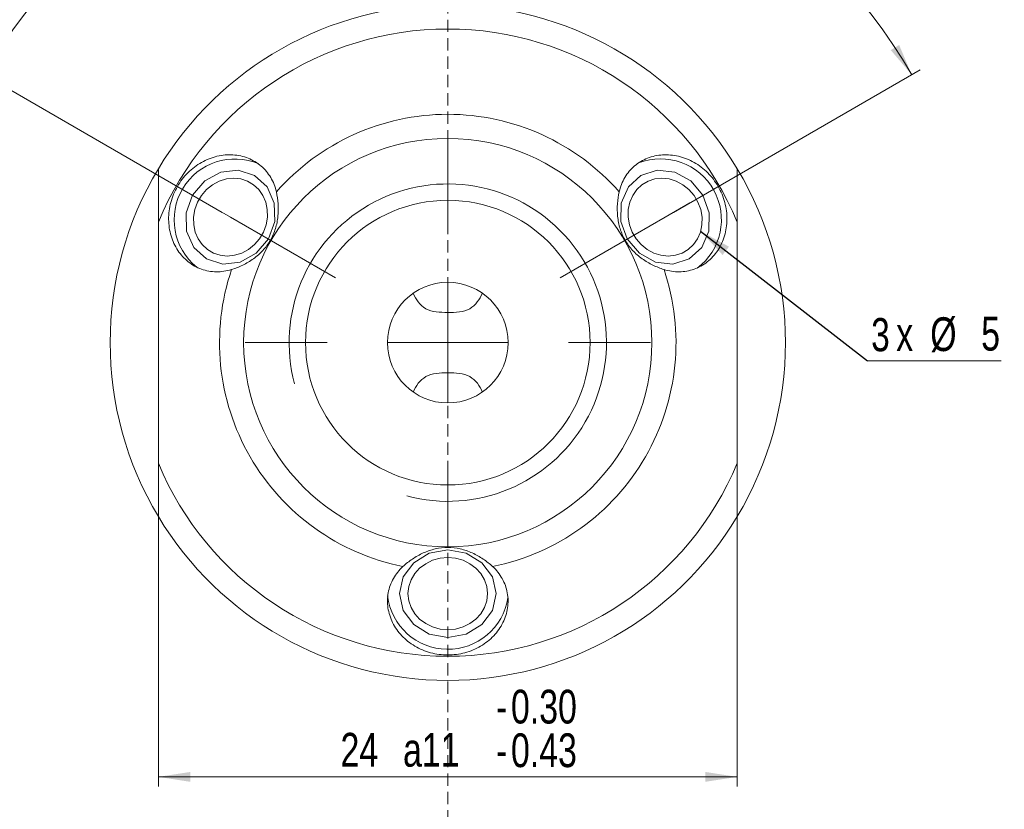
# Model space of a CAD drawing. Header units: millimetres. Extents: x 15 to 589, y 5 to 415.
# Tile 11 of 16: x 239 to 341, y 291 to 373. Entities that reach past the tile are written whole.
import ezdxf

# ---------------------------------------------------------------- set-up
doc = ezdxf.new("R2010")
doc.units = ezdxf.units.MM
doc.linetypes.add('CENTERX2', pattern=[20.32, 12.7, -2.54, 2.54, -2.54])
doc.linetypes.add('HIDDEN', pattern=[1.905, 1.27, -0.635])
doc.styles.add('SLDTEXTSTYLE0', font='TXT', dxfattribs={"width": 0.75})
doc.dimstyles.new('SLDDIMSTYLE0', dxfattribs={"dimtxt": 3.5, "dimasz": 3.302, "dimexe": 0, "dimexo": 0.0625, "dimgap": 0.875, "dimtad": 1, "dimlfac": 0.4, "dimrnd": 1e-09, "dimzin": 12, "dimdsep": 46, "dimtxsty": 'SLDTEXTSTYLE0', "dimsah": 1, "dimcen": 0.09, "dimadec": 0, "dimazin": 3, "dimtol": 1, "dimtp": -0.3, "dimtm": 0.43, "dimtfac": 1, "dimtofl": 0, "dimtmove": 0, "dimatfit": 3, "dimfxl": 0, "dimfrac": 2, "dimtolj": 1, "dimtzin": 0, "dimarcsym": 0})
doc.dimstyles.new('SLDDIMSTYLE1', dxfattribs={"dimtxt": 3.5, "dimasz": 3.302, "dimexe": 0, "dimexo": 0.0625, "dimgap": 0.875, "dimtad": 1, "dimdec": 4, "dimlfac": 0.4, "dimzin": 12, "dimdsep": 46, "dimtxsty": 'SLDTEXTSTYLE0', "dimsah": 1, "dimcen": 0.09, "dimazin": 3, "dimtfac": 1, "dimtofl": 0, "dimtmove": 0, "dimatfit": 3, "dimfxl": 0, "dimfrac": 2, "dimtolj": 1, "dimtzin": 12, "dimarcsym": 0})
doc.dimstyles.new('SLDDIMSTYLE2', dxfattribs={"dimtxt": 0.18, "dimasz": 3.302, "dimexe": 0, "dimexo": 0.0625, "dimgap": 0, "dimtad": 0, "dimtih": 1, "dimtoh": 1, "dimdec": 0, "dimrnd": 1e-09, "dimzin": 0, "dimdsep": 46, "dimtxsty": 'Standard', "dimsah": 1, "dimcen": 0.09, "dimadec": 0, "dimazin": 0, "dimtfac": 3.302, "dimtdec": 0, "dimtofl": 0, "dimtmove": 0, "dimatfit": 3, "dimfxl": 0, "dimfrac": 2, "dimtolj": 1, "dimtzin": 0, "dimarcsym": 0})

# ---------------------------------------------------------------- blocks, each defined once
blk = doc.blocks.new('_D')
at = {"color": 7, "linetype": 'Continuous', "lineweight": 0}
for p, q in [((253.06, 340.45), (253.06, 293.18)), ((313.06, 338.21), (313.06, 293.18)), ((313.06, 294.18), (253.06, 294.18))]:
    blk.add_line(p, q, dxfattribs=at)
for points in [[(253.06, 294.18), (256.36, 293.67), (256.36, 294.69)], [(313.06, 294.18), (309.76, 294.69), (309.76, 293.67)]]:
    blk.add_solid(points, dxfattribs=at)
at = {"color": 7, "linetype": 'Continuous', "lineweight": 0, "char_height": 3.5, "attachment_point": 1, "style": 'SLDTEXTSTYLE0'}
for s, insert in [('0.30', (289.61, 303.21)), ('-', (288.06, 303.21)), ('24', (271.94, 298.74)), ('a11', (278.42, 298.74)), ('0.43', (289.61, 298.69)), ('-', (288.06, 298.69))]:
    blk.add_mtext(s, dxfattribs=dict(at, insert=insert))
blk = doc.blocks.new('_D_1')
at = {"color": 7, "linetype": 'Continuous', "lineweight": 0}
for p, q in [((259.67, 352.68), (234.1, 367.44)), ((306.45, 352.68), (332.02, 367.44))]:
    blk.add_line(p, q, dxfattribs=at)
blk.add_arc((283.06, 339.18), 55.53, 30, 150, dxfattribs=at)
for points in [[(234.97, 366.94), (237.14, 369.49), (236.27, 370.02)], [(331.15, 366.94), (329.85, 370.02), (328.98, 369.49)]]:
    blk.add_solid(points, dxfattribs=at)
at = {"color": 7, "linetype": 'Continuous', "lineweight": 0, "insert": (266.06, 396.96), "char_height": 3.5, "attachment_point": 1, "rotation": 11.8156, "style": 'SLDTEXTSTYLE0'}
blk.add_mtext('120°', dxfattribs=at)
blk = doc.blocks.new('SW_NOTE_3')
at = {"color": 0, "linetype": 'Continuous', "lineweight": 0}
blk.add_line((13.87, 0), (0, 0), dxfattribs=at)
at = {"color": 0, "linetype": 'Continuous', "lineweight": 0, "attachment_point": 1, "style": 'SLDTEXTSTYLE0'}
for s, insert, char_height in [('3', (0.4, 4.45), 3.44), ('%%c', (6.52, 4.53), 3.5), ('5', (11.8, 4.58), 3.5), ('x', (2.99, 4.53), 3.5)]:
    blk.add_mtext(s, dxfattribs=dict(at, insert=insert, char_height=char_height))
blk = doc.blocks.new('SW_CENTERMARKSYMBOL_0')
at = {"color": 0, "linetype": 'Continuous', "lineweight": 0}
for p, q in [((0, 12.5), (0, 21)), ((0, 0), (0, 6.25)), ((0, 0), (-6.25, 0)), ((0, 0), (0, -6.25)), ((0, 0), (6.25, 0)), ((12.5, 0), (21, 0)), ((-12.5, 0), (-21, 0)), ((0, -12.5), (0, -21))]:
    blk.add_line(p, q, dxfattribs=at)

msp = doc.modelspace()

# ---------------------------------------------------------------- linework, layer by layer
at = {"color": 7, "linetype": 'HIDDEN', "lineweight": 0}
for p, q in [((283.0603927, 401.2170357), (283.0603927, 276.8089039)), ((253.0603924, 321.1497825), (253.0603924, 357.2052957)), ((313.0603929, 357.2052957), (313.0603929, 321.1497825)), ((253.0603924, 349.3301834), (253.0603924, 346.2529178)), ((253.0603924, 348.7916886), (253.0603924, 349.3301834)), ((253.0603924, 347.76664), (253.0603924, 348.7916886)), ((253.0603924, 345.4377556), (253.0603924, 347.76664)), ((253.0603924, 346.2942592), (253.0603924, 347.4910326)), ((253.0603924, 347.4910326), (253.0603924, 345.5988802)), ((253.0603924, 345.5988802), (253.0603924, 346.2942592)), ((253.0603924, 346.2529178), (253.0603924, 346.1310146)), ((253.0603924, 346.1310146), (253.0603924, 344.3438049)), ((313.0603929, 346.2058511), (313.0603929, 345.8878422)), ((253.0603924, 344.8409588), (253.0603924, 345.4377556)), ((313.0603929, 345.3694879), (313.0603929, 345.6631158)), ((253.0603924, 344.3438049), (253.0603924, 344.8409588)), ((313.0603929, 340.2357656), (313.0603929, 339.9177568)), ((253.0603924, 338.9556758), (253.0603924, 338.6620477)), ((313.0603929, 339.3994024), (313.0603929, 339.6930306)), ((253.0603924, 338.1193126), (253.0603924, 338.4373215)), ((313.0603929, 332.2240636), (313.0603929, 334.0112733)), ((313.0603929, 334.0112733), (313.0603929, 333.5141194)), ((253.0603924, 332.9855903), (253.0603924, 332.6919624)), ((313.0603929, 333.5141194), (313.0603929, 332.9173226)), ((313.0603929, 332.9173226), (313.0603929, 330.5884382)), ((313.0603929, 332.756198), (313.0603929, 332.060819)), ((313.0603929, 330.8640457), (313.0603929, 332.756198)), ((253.0603924, 332.1492272), (253.0603924, 332.467236)), ((313.0603929, 332.1021604), (313.0603929, 332.2240636)), ((313.0603929, 329.0248949), (313.0603929, 332.1021604)), ((313.0603929, 332.060819), (313.0603929, 330.8640457)), ((313.0603929, 330.5884382), (313.0603929, 329.5633896)), ((313.0603929, 329.5633896), (313.0603929, 329.0248949))]:
    msp.add_line(p, q, dxfattribs=at)
at = {"color": 7, "linetype": 'CENTERX2', "lineweight": 0}
for p, q in [((260.5334189, 352.1834935), (257.9554189, 353.6719025)), ((305.5873664, 352.1834935), (308.1653665, 353.6719025)), ((271.4154235, 345.9007652), (260.5334189, 352.1834935)), ((294.7053618, 345.9007652), (305.5873664, 352.1834935))]:
    msp.add_line(p, q, dxfattribs=at)
at = {"color": 7, "linetype": 'Continuous', "lineweight": 0, "flags": 128}
for points in [[(263.0334189, 356.5136205), (264.3449313, 355.3169367), (265.0761754, 353.6432147), (265.1158261, 351.7472633), (264.4578468, 349.917724), (263.2024089, 348.4331275), (261.5406415, 347.5194903), (259.7255336, 347.3159053), (258.0334189, 347.8533664), (256.7219066, 349.0500502), (255.9906625, 350.7237722), (255.9510118, 352.6197236), (256.6089911, 354.4492629), (257.864429, 355.9338594), (259.5261964, 356.8474966), (261.3413043, 357.0510816), (263.0334189, 356.5136205)], [(308.0873664, 347.8533664), (306.3952517, 347.3159053), (304.5801438, 347.5194903), (302.9183764, 348.4331275), (301.6629386, 349.917724), (301.0049593, 351.7472633), (301.0446099, 353.6432147), (301.7758541, 355.3169367), (303.0873664, 356.5136205), (304.7794811, 357.0510816), (306.594589, 356.8474966), (308.2563564, 355.9338594), (309.5117942, 354.4492629), (310.1697735, 352.6197236), (310.1301229, 350.7237722), (309.3988787, 349.0500502), (308.0873664, 347.8533664)], [(278.0603927, 313.1656304), (278.440995, 314.8997753), (279.5248588, 316.3699123), (281.1469755, 317.3522265), (283.0603927, 317.6971694), (284.9738098, 317.3522265), (286.5959266, 316.3699123), (287.6797903, 314.8997753), (288.0603927, 313.1656304), (287.6797903, 311.4314855), (286.5959266, 309.9613485), (284.9738098, 308.9790343), (283.0603927, 308.6340915), (281.1469755, 308.9790343), (279.5248588, 309.9613485), (278.440995, 311.4314855), (278.0603927, 313.1656304)]]:
    msp.add_lwpolyline(points, dxfattribs=at)
at = {"color": 7, "linetype": 'Continuous', "lineweight": 15, "flags": 128}
for points in [[(256.7085296, 352.1834938), (256.7183481, 351.3969174), (256.8747777, 350.6405693), (257.1718067, 349.9435151), (257.5980195, 349.3325419), (258.1370388, 348.8311289), (258.7681495, 348.4585457), (259.4671001, 348.2291098), (260.2070266, 348.1516389), (260.9594956, 348.2291098), (261.695592, 348.4585457), (262.3870269, 348.8311289), (263.0072295, 349.3325419), (263.5323639, 349.9435151), (263.9422494, 350.6405693), (264.2211375, 351.3969174), (264.3583073, 352.1834938), (264.3484888, 352.970069), (264.1920604, 353.7264171), (263.8950314, 354.4234713), (263.4688186, 355.0344456), (262.9297993, 355.5358581), (262.2986886, 355.9084418), (261.599738, 356.1378766), (260.8598115, 356.2153475), (260.1073401, 356.1378766), (259.3712461, 355.9084418), (258.6798112, 355.5358581), (258.0596086, 355.0344456), (257.5344754, 354.4234713), (257.1245887, 353.7264171), (256.8457018, 352.970069), (256.7085296, 352.1834938)], [(301.762478, 352.1834938), (301.8996479, 351.3969174), (302.1785359, 350.6405693), (302.5884215, 349.9435151), (303.1135558, 349.3325419), (303.7337585, 348.8311289), (304.4251933, 348.4585457), (305.1612897, 348.2291098), (305.9137588, 348.1516389), (306.6536852, 348.2291098), (307.3526359, 348.4585457), (307.9837466, 348.8311289), (308.5227658, 349.3325419), (308.9489786, 349.9435151), (309.2460077, 350.6405693), (309.4024373, 351.3969174), (309.4122557, 352.1834938), (309.2750836, 352.970069), (308.9961967, 353.7264171), (308.58631, 354.4234713), (308.0611768, 355.0344456), (307.4409741, 355.5358581), (306.7495393, 355.9084418), (306.0134452, 356.1378766), (305.2609738, 356.2153475), (304.5210474, 356.1378766), (303.8220967, 355.9084418), (303.190986, 355.5358581), (302.6519668, 355.0344456), (302.225754, 354.4234713), (301.9287249, 353.7264171), (301.7722965, 352.970069), (301.762478, 352.1834938)], [(283.0603927, 316.9041495), (282.2556451, 316.8323166), (281.4818235, 316.6195722), (280.7686655, 316.2740958), (280.1435771, 315.8091633), (279.6305805, 315.2426397), (279.2493896, 314.5962995), (279.0146535, 313.8949787), (278.9353927, 313.1656297), (279.0146535, 312.4362808), (279.2493896, 311.7349599), (279.6305805, 311.0886198), (280.1435771, 310.5220986), (280.7686655, 310.057166), (281.4818235, 309.7116896), (282.2556451, 309.4989453), (283.0603927, 309.42711), (283.8651402, 309.4989453), (284.6389619, 309.7116896), (285.3521198, 310.057166), (285.9772082, 310.5220986), (286.4902049, 311.0886198), (286.8713958, 311.7349599), (287.1061319, 312.4362808), (287.1853927, 313.1656297), (287.1061319, 313.8949787), (286.8713958, 314.5962995), (286.4902049, 315.2426397), (285.9772082, 315.8091633), (285.3521198, 316.2740958), (284.6389619, 316.6195722), (283.8651402, 316.8323166), (283.0603927, 316.9041495)]]:
    msp.add_lwpolyline(points, dxfattribs=at)
at = {"color": 7, "linetype": 'Continuous', "lineweight": 15}
for radius in [21.160254, 14.75, 6.25]:
    msp.add_circle((283.0603927, 339.1775391), radius, dxfattribs=at)
for centre, radius, start, end in [((283.0603927, 339.1775391), 35, 31.002719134, 148.997280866), ((283.0603927, 339.1775391), 32.5, 22.619864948, 157.380135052), ((283.0603927, 339.1775391), 23.660254, 41.323905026, 138.676094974), ((260.989257, 351.9117069), 6.2978624, 66.872374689, 231.271428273), ((305.1240734, 351.9246195), 6.2978623, 306.872373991, 111.271433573), ((283.0603927, 339.1775391), 35, 148.997280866, 211.002719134), ((283.0603927, 339.1775391), 35, 328.997280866, 31.002719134), ((283.0603927, 339.1775391), 23.660254, 161.323905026, 258.676094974), ((283.0603927, 339.1775391), 23.660254, 281.323905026, 18.676094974), ((283.0603927, 339.1775391), 32.5, 202.619864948, 337.380135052), ((283.0603927, 339.1775391), 35, 211.002719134, 328.997280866), ((283.0678483, 313.6962916), 6.2978623, 186.872371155, 351.271424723)]:
    msp.add_arc(centre, radius, start, end, dxfattribs=at)
at = {"color": 7, "linetype": 'Continuous', "lineweight": 0}
msp.add_arc((283.0603927, 339.1775391), 16.44625, 255, 195, dxfattribs=at)
at = {"color": 7, "linetype": 'Continuous', "lineweight": 15}
for points, knots in [([(265.2918092, 354.800761), (265.1694401, 355.3364311), (264.9741009, 355.829934), (264.5715148, 356.5099115), (264.4181855, 356.7264199), (264.0835841, 357.1250114), (263.9013165, 357.3090306), (263.3095262, 357.8152383), (262.8520897, 358.0906639), (261.8735014, 358.4797733), (261.3376992, 358.5989853), (260.5228914, 358.6503683), (260.2482609, 358.6470165), (259.693178, 358.5984986), (259.4116635, 358.5527423), (258.5855528, 358.3559454), (258.0453679, 358.1435657), (257.0229119, 357.5660669), (256.5536202, 357.2101962), (255.7012399, 356.362011), (255.3356687, 355.8861899), (254.883749, 355.1050519), (254.7487788, 354.8315315), (254.5195147, 354.2777432), (254.423909, 353.9955456), (254.1936813, 353.133221), (254.1173467, 352.5343637), (254.1270671, 351.3703247), (254.2134136, 350.7878546), (254.454646, 349.9760543), (254.5534211, 349.714296), (254.787889, 349.2088946), (254.9245465, 348.964362), (255.3773037, 348.2817027), (255.7420221, 347.8825963), (256.5753878, 347.2222479), (257.0310705, 346.9691874), (258.019145, 346.6179601), (258.5331049, 346.5272557), (259.5851839, 346.5135896), (260.1208913, 346.5921082), (260.6459939, 346.7539728)], [0, 0, 0, 0, 0.0625, 0.0625, 0.09375, 0.09375, 0.125, 0.125, 0.1875, 0.1875, 0.25, 0.25, 0.28125, 0.28125, 0.3125, 0.3125, 0.375, 0.375, 0.4375, 0.4375, 0.5, 0.5, 0.53125, 0.53125, 0.5625, 0.5625, 0.625, 0.625, 0.6875, 0.6875, 0.71875, 0.71875, 0.75, 0.75, 0.8125, 0.8125, 0.875, 0.875, 0.9375, 0.9375, 1, 1, 1, 1]), ([(305.4747915, 346.7539728), (305.99988, 346.5921125), (306.5249356, 346.5145298), (307.3151064, 346.5231908), (307.5792728, 346.5477237), (308.0917639, 346.6382012), (308.342263, 346.7040401), (309.0765469, 346.9634416), (309.5437907, 347.2218804), (310.3700634, 347.8748081), (310.7412052, 348.2792204), (311.1931081, 348.9591732), (311.3275206, 349.1986861), (311.5630443, 349.7036609), (311.6641754, 349.9703378), (311.9067997, 350.784169), (311.9929659, 351.3581727), (312.0040653, 352.532395), (311.930518, 353.1167489), (311.6221583, 354.2790245), (311.3928708, 354.833529), (310.9423453, 355.6154719), (310.7729547, 355.8691198), (310.407992, 356.3445624), (310.2114045, 356.5684582), (309.5797234, 357.1990035), (309.0992651, 357.5645399), (308.0863175, 358.1381412), (307.5387104, 358.3545981), (306.7150545, 358.5515848), (306.4389776, 358.5969222), (305.8840532, 358.6465678), (305.6039531, 358.6504852), (304.7863742, 358.5997156), (304.2583786, 358.4834134), (303.2698173, 358.0918718), (302.8228191, 357.8237692), (302.0246101, 357.1436852), (301.6890779, 356.7439351), (301.1512031, 355.839641), (300.9513486, 355.3364455), (300.8289761, 354.800761)], [0, 0, 0, 0, 0.0625, 0.0625, 0.09375, 0.09375, 0.125, 0.125, 0.1875, 0.1875, 0.25, 0.25, 0.28125, 0.28125, 0.3125, 0.3125, 0.375, 0.375, 0.4375, 0.4375, 0.5, 0.5, 0.53125, 0.53125, 0.5625, 0.5625, 0.625, 0.625, 0.6875, 0.6875, 0.71875, 0.71875, 0.75, 0.75, 0.8125, 0.8125, 0.875, 0.875, 0.9375, 0.9375, 1, 1, 1, 1]), ([(253.0603927, 351.6775391), (253.0603927, 352.2849528), (253.0603927, 352.8850537), (253.0603927, 354.0622962), (253.0603927, 354.6413048), (253.0603927, 355.4343134), (253.0603927, 355.6874905), (253.0603927, 356.1630698), (253.0603927, 356.3864128), (253.0603927, 356.7659786), (253.0603927, 356.9260427), (253.0603927, 357.1445915), (253.0603927, 357.2052955), (253.0603927, 357.2052955)], [0, 0, 0, 0, 0.25, 0.25, 0.5, 0.5, 0.625, 0.625, 0.75, 0.75, 0.875, 0.875, 1, 1, 1, 1]), ([(313.0603927, 357.2052955), (313.0603927, 357.2052955), (313.0603927, 357.1455305), (313.0603927, 356.9270259), (313.0603927, 356.7675631), (313.0603927, 356.2029229), (313.0603927, 355.7054567), (313.0603927, 354.644186), (313.0603927, 354.0649825), (313.0603927, 352.8886243), (313.0603927, 352.2873188), (313.0603927, 351.6775391)], [0, 0, 0, 0, 0.125, 0.125, 0.25, 0.25, 0.5, 0.5, 0.75, 0.75, 1, 1, 1, 1]), ([(260.6459939, 346.7539728), (261.0290265, 346.8720439), (261.4152764, 347.0227624), (262.1802713, 347.3956877), (262.5604318, 347.6197743), (263.2665798, 348.1289282), (263.6000653, 348.4189347), (264.1961052, 349.0620463), (264.4553591, 349.4107021), (264.8918118, 350.1652935), (265.0686888, 350.5744343), (265.3262338, 351.4076609), (265.4106391, 351.8381084), (265.4994798, 352.7110709), (265.5033068, 353.1426771), (265.4448455, 353.990335), (265.3810575, 354.4100774), (265.2918092, 354.800761)], [0, 0, 0, 0, 0.125, 0.125, 0.25, 0.25, 0.375, 0.375, 0.5, 0.5, 0.625, 0.625, 0.75, 0.75, 0.875, 0.875, 1, 1, 1, 1]), ([(300.8289761, 354.800761), (300.7397124, 354.4100095), (300.6771134, 354.000148), (300.6175788, 353.1511803), (300.6215632, 352.7099084), (300.7094295, 351.8437893), (300.7938397, 351.4099792), (301.0527708, 350.5722377), (301.2250886, 350.1733893), (301.6603576, 349.4181145), (301.9262454, 349.0603641), (302.5190683, 348.4207103), (302.8496441, 348.1323894), (303.5612314, 347.6189698), (303.9330999, 347.3998525), (304.6964238, 347.0266525), (305.0918254, 346.8720234), (305.4747915, 346.7539728)], [0, 0, 0, 0, 0.125, 0.125, 0.25, 0.25, 0.375, 0.375, 0.5, 0.5, 0.625, 0.625, 0.75, 0.75, 0.875, 0.875, 1, 1, 1, 1]), ([(253.0603927, 351.6775391), (253.0603927, 349.6158676), (253.0603927, 347.5351038), (253.0603927, 343.3731131), (253.0603927, 341.2857125), (253.0603927, 337.0969854), (253.0603927, 334.9896944), (253.0603927, 330.7873648), (253.0603927, 328.7196058), (253.0603927, 326.6775391)], [0, 0, 0, 0, 0.25, 0.25, 0.5, 0.5, 0.75, 0.75, 1, 1, 1, 1]), ([(313.0603927, 351.6775391), (313.0603927, 349.6158676), (313.0603927, 347.5351038), (313.0603927, 343.3731131), (313.0603927, 341.2857125), (313.0603927, 337.0969854), (313.0603927, 334.9896944), (313.0603927, 330.7873648), (313.0603927, 328.7196058), (313.0603927, 326.6775391)], [0, 0, 0, 0, 0.25, 0.25, 0.5, 0.5, 0.75, 0.75, 1, 1, 1, 1]), ([(279.470041, 344.2933846), (279.6139331, 343.9742018), (279.7833965, 343.6702127), (280.2120245, 343.1172308), (280.4691889, 342.874635), (281.1032568, 342.5198464), (281.4667588, 342.4199259), (282.2470366, 342.3171043), (282.650184, 342.3070305), (283.4693622, 342.3069996), (283.870626, 342.3168392), (284.6535875, 342.4197223), (285.0197411, 342.5210927), (285.649302, 342.8733429), (285.9091733, 343.1179066), (286.3359333, 343.6681914), (286.5061081, 343.9725511), (286.6507443, 344.2933846)], [0, 0, 0, 0, 0.125, 0.125, 0.25, 0.25, 0.375, 0.375, 0.5, 0.5, 0.625, 0.625, 0.75, 0.75, 0.875, 0.875, 1, 1, 1, 1]), ([(286.6507443, 334.0616936), (286.5068523, 334.3808764), (286.3373889, 334.6848655), (285.9087609, 335.2378474), (285.6515965, 335.4804432), (285.0175285, 335.8352318), (284.6540266, 335.9351523), (283.8737488, 336.0379739), (283.4706013, 336.0480477), (282.6514232, 336.0480786), (282.2501593, 336.038239), (281.4671979, 335.9353559), (281.1010443, 335.8339855), (280.4714833, 335.4817353), (280.2116121, 335.2371716), (279.784852, 334.6868868), (279.6146772, 334.3825271), (279.470041, 334.0616936)], [0, 0, 0, 0, 0.125, 0.125, 0.25, 0.25, 0.375, 0.375, 0.5, 0.5, 0.625, 0.625, 0.75, 0.75, 0.875, 0.875, 1, 1, 1, 1]), ([(253.0603927, 321.1497827), (253.0603927, 321.1497827), (253.0603927, 321.2095477), (253.0603927, 321.4280523), (253.0603927, 321.5875151), (253.0603927, 322.1521553), (253.0603927, 322.6496215), (253.0603927, 323.7108922), (253.0603927, 324.2900957), (253.0603927, 325.4664539), (253.0603927, 326.0677594), (253.0603927, 326.6775391)], [0, 0, 0, 0, 0.125, 0.125, 0.25, 0.25, 0.5, 0.5, 0.75, 0.75, 1, 1, 1, 1]), ([(313.0603927, 326.6775391), (313.0603927, 326.0701255), (313.0603927, 325.4700245), (313.0603927, 324.292782), (313.0603927, 323.7137734), (313.0603927, 322.9207648), (313.0603927, 322.6675877), (313.0603927, 322.1920085), (313.0603927, 321.9686654), (313.0603927, 321.5890996), (313.0603927, 321.4290356), (313.0603927, 321.2104867), (313.0603927, 321.1497827), (313.0603927, 321.1497827)], [0, 0, 0, 0, 0.25, 0.25, 0.5, 0.5, 0.625, 0.625, 0.75, 0.75, 0.875, 0.875, 1, 1, 1, 1]), ([(287.706208, 315.9778835), (287.4124391, 316.250564), (287.0887882, 316.509707), (286.3833279, 316.9857493), (285.999183, 317.2029347), (285.2051688, 317.5598998), (284.787273, 317.7037034), (283.9323021, 317.8983333), (283.5007303, 317.9485259), (282.6290086, 317.9492093), (282.1862439, 317.8978189), (281.3358759, 317.7042461), (280.9208948, 317.5621195), (280.1204668, 317.2025766), (279.7447713, 316.9900877), (279.0399087, 316.5156298), (278.7082952, 316.2505166), (278.4145773, 315.9778835)], [0, 0, 0, 0, 0.125, 0.125, 0.25, 0.25, 0.375, 0.375, 0.5, 0.5, 0.625, 0.625, 0.75, 0.75, 0.875, 0.875, 1, 1, 1, 1]), ([(278.4145773, 315.9778835), (278.011858, 315.6040736), (277.6821416, 315.1881535), (277.2945568, 314.499515), (277.1837197, 314.2584737), (277.00583, 313.7694047), (276.9375986, 313.5195467), (276.7951049, 312.7539374), (276.7852976, 312.220073), (276.9376132, 311.178036), (277.1022737, 310.6544116), (277.4651785, 309.9230758), (277.6053966, 309.6869148), (277.9249557, 309.2304578), (278.1053391, 309.0095373), (278.6888255, 308.3925029), (279.1428442, 308.0308789), (280.1542008, 307.4341554), (280.6970398, 307.2056722), (281.8577798, 306.8915818), (282.4526386, 306.8128984), (283.3550838, 306.8120935), (283.6594446, 306.8319661), (284.2536713, 306.9103117), (284.5458644, 306.9686136), (285.4077733, 307.2003928), (285.9645663, 307.4337137), (286.9677934, 308.0241514), (287.4290541, 308.3901646), (288.0114775, 309.0049782), (288.1887793, 309.221399), (288.5092358, 309.6771549), (288.6526785, 309.9177701), (289.0175002, 310.651199), (289.1807773, 311.1666076), (289.335973, 312.2184976), (289.3272885, 312.7396607), (289.1374229, 313.770972), (288.9589953, 314.2614265), (288.444791, 315.1793867), (288.1089382, 315.6040636), (287.706208, 315.9778835)], [0, 0, 0, 0, 0.0625, 0.0625, 0.09375, 0.09375, 0.125, 0.125, 0.1875, 0.1875, 0.25, 0.25, 0.28125, 0.28125, 0.3125, 0.3125, 0.375, 0.375, 0.4375, 0.4375, 0.5, 0.5, 0.53125, 0.53125, 0.5625, 0.5625, 0.625, 0.625, 0.6875, 0.6875, 0.71875, 0.71875, 0.75, 0.75, 0.8125, 0.8125, 0.875, 0.875, 0.9375, 0.9375, 1, 1, 1, 1])]:
    msp.add_open_spline(points, degree=3, knots=knots, dxfattribs=at)
at = {"color": 7, "linetype": 'HIDDEN', "lineweight": 0}
for points, knots in [([(313.0603927, 344.0317308), (313.0603927, 344.1325426), (313.0603927, 344.3305952), (313.0603927, 344.6205256), (313.0603927, 344.8970223), (313.0603927, 345.1175109), (313.0603927, 345.2888425), (313.0603927, 345.4181655), (313.0603927, 345.5471678), (313.0603927, 345.6779728), (313.0603927, 345.8092854), (313.0603927, 345.9412964), (313.0603927, 346.0742415), (313.0603927, 346.1615862), (313.0603927, 346.2058511)], [0, 0, 0, 0, 0.12644885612, 0.24841848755, 0.36599406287, 0.48110212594, 0.53856857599, 0.59826957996, 0.65976592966, 0.72317894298, 0.78884416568, 0.8565142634, 0.92728382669, 1, 1, 1, 1]), ([(313.0603927, 345.8878423), (313.0603927, 345.8168464), (313.0603927, 345.6775833), (313.0603927, 345.4532905), (313.0603927, 345.2216385), (313.0603927, 344.9822926), (313.0603927, 344.7356677), (313.0603927, 344.4815966), (313.0603927, 344.2199055), (313.0603927, 344.0428271), (313.0603927, 343.9532886)], [0, 0, 0, 0, 0.1339387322, 0.2627297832, 0.3881958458, 0.511066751, 0.6320772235, 0.7533917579, 0.8753041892, 1, 1, 1, 1]), ([(313.0603927, 345.663116), (313.0603927, 345.6120974), (313.0603927, 345.5123166), (313.0603927, 345.3627436), (313.0603927, 345.219904), (313.0603927, 345.0818905), (313.0603927, 344.9503543), (313.0603927, 344.823265), (313.0603927, 344.7024145), (313.0603927, 344.5462921), (313.0603927, 344.3456614), (313.0603927, 344.0931449), (313.0603927, 343.8227171), (313.0603927, 343.636747), (313.0603927, 343.5409372)], [0, 0, 0, 0, 0.0797660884, 0.1560040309, 0.2281824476, 0.2965365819, 0.3609179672, 0.422048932, 0.479339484, 0.5331580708, 0.6400462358, 0.7532735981, 0.8728891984, 1, 1, 1, 1]), ([(313.0603927, 343.5176166), (313.0603927, 343.5996746), (313.0603927, 343.7632292), (313.0603927, 344.0060677), (313.0603927, 344.2446523), (313.0603927, 344.4788397), (313.0603927, 344.7090907), (313.0603927, 344.9346734), (313.0603927, 345.1569366), (313.0603927, 345.2981413), (313.0603927, 345.3694879)], [0, 0, 0, 0, 0.1241691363, 0.2474888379, 0.3696796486, 0.4920669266, 0.6159420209, 0.7410748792, 0.8691726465, 1, 1, 1, 1]), ([(313.0603927, 340.8463425), (313.0603927, 340.8468714), (313.0603927, 340.847923), (313.0603927, 340.8588739), (313.0603927, 340.8766553), (313.0603927, 340.9024613), (313.0603927, 340.9339429), (313.0603927, 340.9731387), (313.0603927, 341.0204434), (313.0603927, 341.0726568), (313.0603927, 341.1347784), (313.0603927, 341.2026511), (313.0603927, 341.2766639), (313.0603927, 341.3598002), (313.0603927, 341.4491846), (313.0603927, 341.5450877), (313.0603927, 341.6499375), (313.0603927, 341.7591478), (313.0603927, 341.8745818), (313.0603927, 341.9939871), (313.0603927, 342.1174708), (313.0603927, 342.2435181), (313.0603927, 342.3737945), (313.0603927, 342.5070708), (313.0603927, 342.6440237), (313.0603927, 342.7844552), (313.0603927, 342.9282949), (313.0603927, 343.0757434), (313.0603927, 343.226717), (313.0603927, 343.3808975), (313.0603927, 343.5386529), (313.0603927, 343.7000258), (313.0603927, 343.8647924), (313.0603927, 343.9758834), (313.0603927, 344.0317308)], [0, 0, 0, 0, 0.0319385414, 0.0635128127, 0.0945832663, 0.1252298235, 0.1554888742, 0.1854821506, 0.2152979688, 0.2451481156, 0.2750753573, 0.3049909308, 0.3349648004, 0.3653037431, 0.3958559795, 0.4269915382, 0.45845652, 0.4904961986, 0.5225576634, 0.5544093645, 0.5858240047, 0.6170043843, 0.6480868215, 0.6787887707, 0.7096691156, 0.7408046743, 0.771791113, 0.8031204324, 0.8347271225, 0.8668857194, 0.8992009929, 0.9321771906, 0.9659043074, 1, 1, 1, 1]), ([(253.0603927, 343.4788212), (253.0603927, 343.4782923), (253.0603927, 343.4772407), (253.0603927, 343.4662898), (253.0603927, 343.4485084), (253.0603927, 343.4227024), (253.0603927, 343.3912208), (253.0603927, 343.352025), (253.0603927, 343.3047203), (253.0603927, 343.2525069), (253.0603927, 343.1903853), (253.0603927, 343.1225126), (253.0603927, 343.0484998), (253.0603927, 342.9653635), (253.0603927, 342.8759791), (253.0603927, 342.780076), (253.0603927, 342.6752262), (253.0603927, 342.5660159), (253.0603927, 342.4505818), (253.0603927, 342.3311766), (253.0603927, 342.2076929), (253.0603927, 342.0816456), (253.0603927, 341.9513692), (253.0603927, 341.8180929), (253.0603927, 341.68114), (253.0603927, 341.5407085), (253.0603927, 341.3968687), (253.0603927, 341.2494203), (253.0603927, 341.0984466), (253.0603927, 340.9442662), (253.0603927, 340.7865108), (253.0603927, 340.6251379), (253.0603927, 340.4603713), (253.0603927, 340.3492803), (253.0603927, 340.2934329)], [0, 0, 0, 0, 0.0319385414, 0.0635128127, 0.0945832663, 0.1252298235, 0.1554888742, 0.1854821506, 0.2152979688, 0.2451481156, 0.2750753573, 0.3049909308, 0.3349648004, 0.3653037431, 0.3958559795, 0.4269915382, 0.45845652, 0.4904961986, 0.5225576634, 0.5544093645, 0.5858240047, 0.6170043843, 0.6480868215, 0.6787887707, 0.7096691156, 0.7408046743, 0.771791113, 0.8031204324, 0.8347271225, 0.8668857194, 0.8992009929, 0.9321771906, 0.9659043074, 1, 1, 1, 1]), ([(253.0603927, 342.5650758), (253.0603927, 342.6021143), (253.0603927, 342.675524), (253.0603927, 342.7796279), (253.0603927, 342.876373), (253.0603927, 342.9654487), (253.0603927, 343.0483155), (253.0603927, 343.1223491), (253.0603927, 343.1909207), (253.0603927, 343.252027), (253.0603927, 343.3054168), (253.0603927, 343.3518896), (253.0603927, 343.3913915), (253.0603927, 343.4228063), (253.0603927, 343.4484958), (253.0603927, 343.466361), (253.0603927, 343.4772569), (253.0603927, 343.4782965), (253.0603927, 343.4788212)], [0, 0, 0, 0, 0.0644633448, 0.1277654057, 0.190059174, 0.2515628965, 0.3127847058, 0.3730002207, 0.4329333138, 0.4935891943, 0.5535093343, 0.614586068, 0.6759779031, 0.7383499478, 0.8019961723, 0.8665420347, 0.9326411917, 1, 1, 1, 1]), ([(253.0603927, 340.371875), (253.0603927, 340.4305626), (253.0603927, 340.5470945), (253.0603927, 340.7203328), (253.0603927, 340.8902227), (253.0603927, 341.057321), (253.0603927, 341.221621), (253.0603927, 341.38333), (253.0603927, 341.5413709), (253.0603927, 341.6954188), (253.0603927, 341.8448601), (253.0603927, 341.9863114), (253.0603927, 342.1199422), (253.0603927, 342.2450021), (253.0603927, 342.3606868), (253.0603927, 342.4693212), (253.0603927, 342.5677927), (253.0603927, 342.658828), (253.0603927, 342.7401297), (253.0603927, 342.8103907), (253.0603927, 342.8699572), (253.0603927, 342.9186539), (253.0603927, 342.957015), (253.0603927, 342.9847816), (253.0603927, 343.0008259), (253.0603927, 343.002891), (253.0603927, 343.003928)], [0, 0, 0, 0, 0.04328443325, 0.0859468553, 0.12819487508, 0.17017595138, 0.21231530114, 0.2545343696, 0.29711391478, 0.34013388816, 0.38304398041, 0.4255556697, 0.46711473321, 0.50863045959, 0.54973840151, 0.59098491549, 0.63222154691, 0.67393967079, 0.71558282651, 0.75639474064, 0.79690678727, 0.8373004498, 0.87750532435, 0.91795360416, 0.95879962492, 1, 1, 1, 1]), ([(253.0603927, 343.003928), (253.0603927, 343.0031715), (253.0603927, 343.0016775), (253.0603927, 342.9880727), (253.0603927, 342.9689623), (253.0603927, 342.9383859), (253.0603927, 342.901873), (253.0603927, 342.854917), (253.0603927, 342.8007916), (253.0603927, 342.7384509), (253.0603927, 342.6668094), (253.0603927, 342.5902872), (253.0603927, 342.5035691), (253.0603927, 342.4108413), (253.0603927, 342.3105613), (253.0603927, 342.2014771), (253.0603927, 342.0872036), (253.0603927, 341.963941), (253.0603927, 341.8363723), (253.0603927, 341.7021244), (253.0603927, 341.5643801), (253.0603927, 341.4214961), (253.0603927, 341.2744831), (253.0603927, 341.1224037), (253.0603927, 340.9664445), (253.0603927, 340.8609328), (253.0603927, 340.8075471)], [0, 0, 0, 0, 0.0437620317, 0.086421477, 0.128091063, 0.169031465, 0.2092901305, 0.2495196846, 0.2891132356, 0.3286673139, 0.3681138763, 0.40730593, 0.4463144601, 0.4852026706, 0.5248258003, 0.5647581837, 0.6053152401, 0.6468628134, 0.6889253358, 0.731281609, 0.7740656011, 0.817339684, 0.8616438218, 0.9067180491, 0.9528022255, 1, 1, 1, 1]), ([(313.0603927, 343.9532886), (313.0603927, 343.894601), (313.0603927, 343.7780692), (313.0603927, 343.6048309), (313.0603927, 343.434941), (313.0603927, 343.2678427), (313.0603927, 343.1035427), (313.0603927, 342.9418337), (313.0603927, 342.7837928), (313.0603927, 342.6297449), (313.0603927, 342.4803036), (313.0603927, 342.3388523), (313.0603927, 342.2052215), (313.0603927, 342.0801616), (313.0603927, 341.9644769), (313.0603927, 341.8558424), (313.0603927, 341.7573709), (313.0603927, 341.6663357), (313.0603927, 341.585034), (313.0603927, 341.514773), (313.0603927, 341.4552065), (313.0603927, 341.4065097), (313.0603927, 341.3681486), (313.0603927, 341.3403821), (313.0603927, 341.3243378), (313.0603927, 341.3222727), (313.0603927, 341.3212357)], [0, 0, 0, 0, 0.0432844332, 0.0859468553, 0.1281948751, 0.1701759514, 0.2123153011, 0.2545343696, 0.2971139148, 0.3401338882, 0.3830439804, 0.4255556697, 0.4671147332, 0.5086304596, 0.5497384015, 0.5909849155, 0.6322215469, 0.6739396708, 0.7155828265, 0.7563947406, 0.7969067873, 0.8373004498, 0.8775053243, 0.9179536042, 0.9587996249, 1, 1, 1, 1]), ([(313.0603927, 343.5409372), (313.0603927, 343.4518161), (313.0603927, 343.2774014), (313.0603927, 343.0224909), (313.0603927, 342.7797404), (313.0603927, 342.5501153), (313.0603927, 342.3325088), (313.0603927, 342.1288519), (313.0603927, 341.9356985), (313.0603927, 341.8185532), (313.0603927, 341.7600879)], [0, 0, 0, 0, 0.1406151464, 0.2751911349, 0.4042923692, 0.5288828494, 0.6497219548, 0.7679839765, 0.8842044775, 1, 1, 1, 1]), ([(313.0603927, 341.3212357), (313.0603927, 341.3219922), (313.0603927, 341.3234862), (313.0603927, 341.3370909), (313.0603927, 341.3562014), (313.0603927, 341.3867778), (313.0603927, 341.4232907), (313.0603927, 341.4702467), (313.0603927, 341.5243721), (313.0603927, 341.5867128), (313.0603927, 341.6583543), (313.0603927, 341.7348765), (313.0603927, 341.8215946), (313.0603927, 341.9143224), (313.0603927, 342.0146024), (313.0603927, 342.1236865), (313.0603927, 342.2379601), (313.0603927, 342.3612227), (313.0603927, 342.4887914), (313.0603927, 342.6230392), (313.0603927, 342.7607836), (313.0603927, 342.9036676), (313.0603927, 343.0506806), (313.0603927, 343.20276), (313.0603927, 343.3587192), (313.0603927, 343.4642309), (313.0603927, 343.5176166)], [0, 0, 0, 0, 0.0437620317, 0.086421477, 0.128091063, 0.169031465, 0.2092901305, 0.2495196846, 0.2891132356, 0.3286673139, 0.3681138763, 0.40730593, 0.4463144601, 0.4852026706, 0.5248258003, 0.5647581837, 0.6053152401, 0.6468628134, 0.6889253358, 0.731281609, 0.7740656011, 0.817339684, 0.8616438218, 0.9067180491, 0.9528022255, 1, 1, 1, 1]), ([(253.0603927, 340.7842265), (253.0603927, 340.8733476), (253.0603927, 341.0477623), (253.0603927, 341.3026728), (253.0603927, 341.5454233), (253.0603927, 341.7750484), (253.0603927, 341.9926548), (253.0603927, 342.1963118), (253.0603927, 342.3894652), (253.0603927, 342.5066105), (253.0603927, 342.5650758)], [0, 0, 0, 0, 0.1406151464, 0.2751911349, 0.4042923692, 0.5288828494, 0.6497219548, 0.7679839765, 0.8842044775, 1, 1, 1, 1]), ([(313.0603927, 341.7600879), (313.0603927, 341.7230494), (313.0603927, 341.6496397), (313.0603927, 341.5455358), (313.0603927, 341.4487906), (313.0603927, 341.359715), (313.0603927, 341.2768482), (313.0603927, 341.2028146), (313.0603927, 341.134243), (313.0603927, 341.0731367), (313.0603927, 341.0197469), (313.0603927, 340.9732741), (313.0603927, 340.9337722), (313.0603927, 340.9023574), (313.0603927, 340.8766678), (313.0603927, 340.8588027), (313.0603927, 340.8479068), (313.0603927, 340.8468672), (313.0603927, 340.8463425)], [0, 0, 0, 0, 0.0644633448, 0.1277654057, 0.190059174, 0.2515628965, 0.3127847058, 0.3730002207, 0.4329333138, 0.4935891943, 0.5535093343, 0.614586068, 0.6759779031, 0.7383499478, 0.8019961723, 0.8665420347, 0.9326411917, 1, 1, 1, 1]), ([(253.0603927, 340.8075471), (253.0603927, 340.7254891), (253.0603927, 340.5619345), (253.0603927, 340.319096), (253.0603927, 340.0805114), (253.0603927, 339.846324), (253.0603927, 339.616073), (253.0603927, 339.3904903), (253.0603927, 339.1682271), (253.0603927, 339.0270224), (253.0603927, 338.9556758)], [0, 0, 0, 0, 0.1241691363, 0.2474888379, 0.3696796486, 0.4920669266, 0.6159420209, 0.7410748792, 0.8691726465, 1, 1, 1, 1]), ([(253.0603927, 338.6620477), (253.0603927, 338.7130663), (253.0603927, 338.8128471), (253.0603927, 338.9624201), (253.0603927, 339.1052597), (253.0603927, 339.2432732), (253.0603927, 339.3748094), (253.0603927, 339.5018986), (253.0603927, 339.6227492), (253.0603927, 339.7788716), (253.0603927, 339.9795023), (253.0603927, 340.2320187), (253.0603927, 340.5024466), (253.0603927, 340.6884167), (253.0603927, 340.7842265)], [0, 0, 0, 0, 0.0797660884, 0.1560040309, 0.2281824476, 0.2965365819, 0.3609179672, 0.422048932, 0.479339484, 0.5331580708, 0.6400462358, 0.7532735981, 0.8728891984, 1, 1, 1, 1]), ([(253.0603927, 338.4373214), (253.0603927, 338.5083173), (253.0603927, 338.6475804), (253.0603927, 338.8718732), (253.0603927, 339.1035252), (253.0603927, 339.3428711), (253.0603927, 339.589496), (253.0603927, 339.8435671), (253.0603927, 340.1052582), (253.0603927, 340.2823365), (253.0603927, 340.371875)], [0, 0, 0, 0, 0.1339387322, 0.2627297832, 0.3881958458, 0.511066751, 0.6320772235, 0.7533917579, 0.8753041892, 1, 1, 1, 1]), ([(253.0603927, 340.2934329), (253.0603927, 340.1926211), (253.0603927, 339.9945685), (253.0603927, 339.7046381), (253.0603927, 339.4281414), (253.0603927, 339.2076528), (253.0603927, 339.0363212), (253.0603927, 338.9069982), (253.0603927, 338.7779959), (253.0603927, 338.6471908), (253.0603927, 338.5158783), (253.0603927, 338.3838673), (253.0603927, 338.2509222), (253.0603927, 338.1635775), (253.0603927, 338.1193126)], [0, 0, 0, 0, 0.1264488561, 0.2484184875, 0.3659940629, 0.4811021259, 0.538568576, 0.59826958, 0.6597659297, 0.723178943, 0.7888441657, 0.8565142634, 0.9272838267, 1, 1, 1, 1]), ([(313.0603927, 338.0616453), (313.0603927, 338.1624571), (313.0603927, 338.3605097), (313.0603927, 338.6504401), (313.0603927, 338.9269368), (313.0603927, 339.1474254), (313.0603927, 339.318757), (313.0603927, 339.44808), (313.0603927, 339.5770824), (313.0603927, 339.7078874), (313.0603927, 339.8391999), (313.0603927, 339.9712109), (313.0603927, 340.104156), (313.0603927, 340.1915008), (313.0603927, 340.2357656)], [0, 0, 0, 0, 0.1264488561, 0.2484184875, 0.3659940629, 0.4811021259, 0.538568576, 0.59826958, 0.6597659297, 0.723178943, 0.7888441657, 0.8565142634, 0.9272838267, 1, 1, 1, 1]), ([(313.0603927, 339.9177568), (313.0603927, 339.8467609), (313.0603927, 339.7074978), (313.0603927, 339.483205), (313.0603927, 339.251553), (313.0603927, 339.0122071), (313.0603927, 338.7655823), (313.0603927, 338.5115111), (313.0603927, 338.24982), (313.0603927, 338.0727417), (313.0603927, 337.9832032)], [0, 0, 0, 0, 0.1339387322, 0.2627297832, 0.3881958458, 0.511066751, 0.6320772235, 0.7533917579, 0.8753041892, 1, 1, 1, 1]), ([(313.0603927, 339.6930306), (313.0603927, 339.6420119), (313.0603927, 339.5422311), (313.0603927, 339.3926581), (313.0603927, 339.2498185), (313.0603927, 339.111805), (313.0603927, 338.9802688), (313.0603927, 338.8531796), (313.0603927, 338.732329), (313.0603927, 338.5762067), (313.0603927, 338.3755759), (313.0603927, 338.1230595), (313.0603927, 337.8526316), (313.0603927, 337.6666615), (313.0603927, 337.5708517)], [0, 0, 0, 0, 0.0797660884, 0.1560040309, 0.2281824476, 0.2965365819, 0.3609179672, 0.422048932, 0.479339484, 0.5331580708, 0.6400462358, 0.7532735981, 0.8728891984, 1, 1, 1, 1]), ([(313.0603927, 337.5475311), (313.0603927, 337.6295891), (313.0603927, 337.7931437), (313.0603927, 338.0359822), (313.0603927, 338.2745668), (313.0603927, 338.5087543), (313.0603927, 338.7390052), (313.0603927, 338.9645879), (313.0603927, 339.1868511), (313.0603927, 339.3280558), (313.0603927, 339.3994024)], [0, 0, 0, 0, 0.1241691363, 0.2474888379, 0.3696796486, 0.4920669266, 0.6159420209, 0.7410748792, 0.8691726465, 1, 1, 1, 1]), ([(313.0603927, 334.8762571), (313.0603927, 334.8767859), (313.0603927, 334.8778375), (313.0603927, 334.8887884), (313.0603927, 334.9065698), (313.0603927, 334.9323758), (313.0603927, 334.9638574), (313.0603927, 335.0030532), (313.0603927, 335.0503579), (313.0603927, 335.1025714), (313.0603927, 335.1646929), (313.0603927, 335.2325657), (313.0603927, 335.3065784), (313.0603927, 335.3897148), (313.0603927, 335.4790991), (313.0603927, 335.5750022), (313.0603927, 335.679852), (313.0603927, 335.7890623), (313.0603927, 335.9044964), (313.0603927, 336.0239016), (313.0603927, 336.1473853), (313.0603927, 336.2734326), (313.0603927, 336.4037091), (313.0603927, 336.5369853), (313.0603927, 336.6739382), (313.0603927, 336.8143697), (313.0603927, 336.9582095), (313.0603927, 337.1056579), (313.0603927, 337.2566316), (313.0603927, 337.410812), (313.0603927, 337.5685674), (313.0603927, 337.7299403), (313.0603927, 337.8947069), (313.0603927, 338.005798), (313.0603927, 338.0616453)], [0, 0, 0, 0, 0.0319385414, 0.0635128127, 0.0945832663, 0.1252298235, 0.1554888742, 0.1854821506, 0.2152979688, 0.2451481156, 0.2750753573, 0.3049909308, 0.3349648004, 0.3653037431, 0.3958559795, 0.4269915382, 0.45845652, 0.4904961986, 0.5225576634, 0.5544093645, 0.5858240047, 0.6170043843, 0.6480868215, 0.6787887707, 0.7096691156, 0.7408046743, 0.771791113, 0.8031204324, 0.8347271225, 0.8668857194, 0.8992009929, 0.9321771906, 0.9659043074, 1, 1, 1, 1]), ([(313.0603927, 337.9832032), (313.0603927, 337.9245156), (313.0603927, 337.8079837), (313.0603927, 337.6347454), (313.0603927, 337.4648555), (313.0603927, 337.2977572), (313.0603927, 337.1334573), (313.0603927, 336.9717483), (313.0603927, 336.8137073), (313.0603927, 336.6596594), (313.0603927, 336.5102181), (313.0603927, 336.3687669), (313.0603927, 336.235136), (313.0603927, 336.1100761), (313.0603927, 335.9943914), (313.0603927, 335.885757), (313.0603927, 335.7872855), (313.0603927, 335.6962502), (313.0603927, 335.6149485), (313.0603927, 335.5446876), (313.0603927, 335.485121), (313.0603927, 335.4364243), (313.0603927, 335.3980632), (313.0603927, 335.3702966), (313.0603927, 335.3542523), (313.0603927, 335.3521872), (313.0603927, 335.3511502)], [0, 0, 0, 0, 0.04328443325, 0.0859468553, 0.12819487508, 0.17017595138, 0.21231530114, 0.2545343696, 0.29711391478, 0.34013388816, 0.38304398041, 0.4255556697, 0.46711473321, 0.50863045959, 0.54973840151, 0.59098491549, 0.63222154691, 0.67393967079, 0.71558282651, 0.75639474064, 0.79690678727, 0.8373004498, 0.87750532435, 0.91795360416, 0.95879962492, 1, 1, 1, 1]), ([(253.0603927, 337.5087357), (253.0603927, 337.5082069), (253.0603927, 337.5071552), (253.0603927, 337.4962043), (253.0603927, 337.4784229), (253.0603927, 337.452617), (253.0603927, 337.4211353), (253.0603927, 337.3819396), (253.0603927, 337.3346348), (253.0603927, 337.2824214), (253.0603927, 337.2202998), (253.0603927, 337.1524271), (253.0603927, 337.0784144), (253.0603927, 336.995278), (253.0603927, 336.9058936), (253.0603927, 336.8099905), (253.0603927, 336.7051407), (253.0603927, 336.5959304), (253.0603927, 336.4804964), (253.0603927, 336.3610911), (253.0603927, 336.2376074), (253.0603927, 336.1115601), (253.0603927, 335.9812837), (253.0603927, 335.8480074), (253.0603927, 335.7110546), (253.0603927, 335.5706231), (253.0603927, 335.4267833), (253.0603927, 335.2793348), (253.0603927, 335.1283612), (253.0603927, 334.9741807), (253.0603927, 334.8164254), (253.0603927, 334.6550524), (253.0603927, 334.4902858), (253.0603927, 334.3791948), (253.0603927, 334.3233474)], [0, 0, 0, 0, 0.0319385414, 0.0635128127, 0.0945832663, 0.1252298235, 0.1554888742, 0.1854821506, 0.2152979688, 0.2451481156, 0.2750753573, 0.3049909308, 0.3349648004, 0.3653037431, 0.3958559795, 0.4269915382, 0.45845652, 0.4904961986, 0.5225576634, 0.5544093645, 0.5858240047, 0.6170043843, 0.6480868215, 0.6787887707, 0.7096691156, 0.7408046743, 0.771791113, 0.8031204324, 0.8347271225, 0.8668857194, 0.8992009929, 0.9321771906, 0.9659043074, 1, 1, 1, 1]), ([(253.0603927, 336.5949904), (253.0603927, 336.6320288), (253.0603927, 336.7054386), (253.0603927, 336.8095424), (253.0603927, 336.9062876), (253.0603927, 336.9953632), (253.0603927, 337.07823), (253.0603927, 337.1522636), (253.0603927, 337.2208352), (253.0603927, 337.2819415), (253.0603927, 337.3353313), (253.0603927, 337.3818041), (253.0603927, 337.421306), (253.0603927, 337.4527208), (253.0603927, 337.4784104), (253.0603927, 337.4962755), (253.0603927, 337.5071714), (253.0603927, 337.508211), (253.0603927, 337.5087357)], [0, 0, 0, 0, 0.0644633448, 0.1277654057, 0.190059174, 0.2515628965, 0.3127847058, 0.3730002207, 0.4329333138, 0.4935891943, 0.5535093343, 0.614586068, 0.6759779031, 0.7383499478, 0.8019961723, 0.8665420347, 0.9326411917, 1, 1, 1, 1]), ([(253.0603927, 334.4017896), (253.0603927, 334.4604772), (253.0603927, 334.577009), (253.0603927, 334.7502473), (253.0603927, 334.9201372), (253.0603927, 335.0872356), (253.0603927, 335.2515355), (253.0603927, 335.4132445), (253.0603927, 335.5712855), (253.0603927, 335.7253333), (253.0603927, 335.8747746), (253.0603927, 336.0162259), (253.0603927, 336.1498568), (253.0603927, 336.2749166), (253.0603927, 336.3906013), (253.0603927, 336.4992358), (253.0603927, 336.5977073), (253.0603927, 336.6887425), (253.0603927, 336.7700442), (253.0603927, 336.8403052), (253.0603927, 336.8998717), (253.0603927, 336.9485685), (253.0603927, 336.9869296), (253.0603927, 337.0146961), (253.0603927, 337.0307404), (253.0603927, 337.0328055), (253.0603927, 337.0338425)], [0, 0, 0, 0, 0.0432844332, 0.0859468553, 0.1281948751, 0.1701759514, 0.2123153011, 0.2545343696, 0.2971139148, 0.3401338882, 0.3830439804, 0.4255556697, 0.4671147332, 0.5086304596, 0.5497384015, 0.5909849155, 0.6322215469, 0.6739396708, 0.7155828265, 0.7563947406, 0.7969067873, 0.8373004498, 0.8775053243, 0.9179536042, 0.9587996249, 1, 1, 1, 1]), ([(253.0603927, 337.0338425), (253.0603927, 337.033086), (253.0603927, 337.0315921), (253.0603927, 337.0179873), (253.0603927, 336.9988768), (253.0603927, 336.9683004), (253.0603927, 336.9317875), (253.0603927, 336.8848315), (253.0603927, 336.8307061), (253.0603927, 336.7683654), (253.0603927, 336.6967239), (253.0603927, 336.6202017), (253.0603927, 336.5334836), (253.0603927, 336.4407558), (253.0603927, 336.3404758), (253.0603927, 336.2313917), (253.0603927, 336.1171181), (253.0603927, 335.9938555), (253.0603927, 335.8662868), (253.0603927, 335.732039), (253.0603927, 335.5942946), (253.0603927, 335.4514106), (253.0603927, 335.3043976), (253.0603927, 335.1523183), (253.0603927, 334.996359), (253.0603927, 334.8908473), (253.0603927, 334.8374616)], [0, 0, 0, 0, 0.0437620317, 0.086421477, 0.128091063, 0.169031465, 0.2092901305, 0.2495196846, 0.2891132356, 0.3286673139, 0.3681138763, 0.40730593, 0.4463144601, 0.4852026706, 0.5248258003, 0.5647581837, 0.6053152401, 0.6468628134, 0.6889253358, 0.731281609, 0.7740656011, 0.817339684, 0.8616438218, 0.9067180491, 0.9528022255, 1, 1, 1, 1]), ([(313.0603927, 337.5708517), (313.0603927, 337.4817306), (313.0603927, 337.307316), (313.0603927, 337.0524054), (313.0603927, 336.809655), (313.0603927, 336.5800298), (313.0603927, 336.3624234), (313.0603927, 336.1587664), (313.0603927, 335.965613), (313.0603927, 335.8484677), (313.0603927, 335.7900024)], [0, 0, 0, 0, 0.1406151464, 0.2751911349, 0.4042923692, 0.5288828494, 0.6497219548, 0.7679839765, 0.8842044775, 1, 1, 1, 1]), ([(313.0603927, 335.3511502), (313.0603927, 335.3519067), (313.0603927, 335.3534007), (313.0603927, 335.3670055), (313.0603927, 335.3861159), (313.0603927, 335.4166923), (313.0603927, 335.4532052), (313.0603927, 335.5001613), (313.0603927, 335.5542866), (313.0603927, 335.6166273), (313.0603927, 335.6882688), (313.0603927, 335.7647911), (313.0603927, 335.8515091), (313.0603927, 335.9442369), (313.0603927, 336.0445169), (313.0603927, 336.1536011), (313.0603927, 336.2678746), (313.0603927, 336.3911372), (313.0603927, 336.5187059), (313.0603927, 336.6529538), (313.0603927, 336.7906981), (313.0603927, 336.9335821), (313.0603927, 337.0805951), (313.0603927, 337.2326745), (313.0603927, 337.3886337), (313.0603927, 337.4941454), (313.0603927, 337.5475311)], [0, 0, 0, 0, 0.0437620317, 0.086421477, 0.128091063, 0.169031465, 0.2092901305, 0.2495196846, 0.2891132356, 0.3286673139, 0.3681138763, 0.40730593, 0.4463144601, 0.4852026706, 0.5248258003, 0.5647581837, 0.6053152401, 0.6468628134, 0.6889253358, 0.731281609, 0.7740656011, 0.817339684, 0.8616438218, 0.9067180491, 0.9528022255, 1, 1, 1, 1]), ([(253.0603927, 334.814141), (253.0603927, 334.9032621), (253.0603927, 335.0776768), (253.0603927, 335.3325873), (253.0603927, 335.5753378), (253.0603927, 335.804963), (253.0603927, 336.0225694), (253.0603927, 336.2262263), (253.0603927, 336.4193797), (253.0603927, 336.536525), (253.0603927, 336.5949904)], [0, 0, 0, 0, 0.1406151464, 0.2751911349, 0.4042923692, 0.5288828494, 0.6497219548, 0.7679839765, 0.8842044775, 1, 1, 1, 1]), ([(253.0603927, 334.8374616), (253.0603927, 334.7554037), (253.0603927, 334.591849), (253.0603927, 334.3490105), (253.0603927, 334.1104259), (253.0603927, 333.8762385), (253.0603927, 333.6459875), (253.0603927, 333.4204049), (253.0603927, 333.1981416), (253.0603927, 333.056937), (253.0603927, 332.9855903)], [0, 0, 0, 0, 0.1241691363, 0.2474888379, 0.3696796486, 0.4920669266, 0.6159420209, 0.7410748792, 0.8691726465, 1, 1, 1, 1]), ([(253.0603927, 332.6919622), (253.0603927, 332.7429809), (253.0603927, 332.8427616), (253.0603927, 332.9923346), (253.0603927, 333.1351742), (253.0603927, 333.2731877), (253.0603927, 333.4047239), (253.0603927, 333.5318132), (253.0603927, 333.6526637), (253.0603927, 333.8087861), (253.0603927, 334.0094168), (253.0603927, 334.2619333), (253.0603927, 334.5323611), (253.0603927, 334.7183312), (253.0603927, 334.814141)], [0, 0, 0, 0, 0.0797660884, 0.1560040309, 0.2281824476, 0.2965365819, 0.3609179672, 0.422048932, 0.479339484, 0.5331580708, 0.6400462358, 0.7532735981, 0.8728891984, 1, 1, 1, 1]), ([(313.0603927, 335.7900024), (313.0603927, 335.7529639), (313.0603927, 335.6795542), (313.0603927, 335.5754503), (313.0603927, 335.4787052), (313.0603927, 335.3896295), (313.0603927, 335.3067627), (313.0603927, 335.2327291), (313.0603927, 335.1641576), (313.0603927, 335.1030512), (313.0603927, 335.0496614), (313.0603927, 335.0031887), (313.0603927, 334.9636867), (313.0603927, 334.932272), (313.0603927, 334.9065824), (313.0603927, 334.8887172), (313.0603927, 334.8778213), (313.0603927, 334.8767818), (313.0603927, 334.8762571)], [0, 0, 0, 0, 0.0644633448, 0.1277654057, 0.190059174, 0.2515628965, 0.3127847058, 0.3730002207, 0.4329333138, 0.4935891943, 0.5535093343, 0.614586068, 0.6759779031, 0.7383499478, 0.8019961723, 0.8665420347, 0.9326411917, 1, 1, 1, 1]), ([(253.0603927, 332.467236), (253.0603927, 332.5382318), (253.0603927, 332.6774949), (253.0603927, 332.9017878), (253.0603927, 333.1334398), (253.0603927, 333.3727857), (253.0603927, 333.6194105), (253.0603927, 333.8734816), (253.0603927, 334.1351727), (253.0603927, 334.3122511), (253.0603927, 334.4017896)], [0, 0, 0, 0, 0.1339387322, 0.2627297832, 0.3881958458, 0.511066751, 0.6320772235, 0.7533917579, 0.8753041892, 1, 1, 1, 1]), ([(253.0603927, 334.3233474), (253.0603927, 334.2225356), (253.0603927, 334.0244831), (253.0603927, 333.7345526), (253.0603927, 333.458056), (253.0603927, 333.2375673), (253.0603927, 333.0662357), (253.0603927, 332.9369127), (253.0603927, 332.8079104), (253.0603927, 332.6771054), (253.0603927, 332.5457929), (253.0603927, 332.4137818), (253.0603927, 332.2808367), (253.0603927, 332.193492), (253.0603927, 332.1492271)], [0, 0, 0, 0, 0.12644885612, 0.24841848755, 0.36599406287, 0.48110212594, 0.53856857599, 0.59826957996, 0.65976592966, 0.72317894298, 0.78884416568, 0.8565142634, 0.92728382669, 1, 1, 1, 1])]:
    msp.add_open_spline(points, degree=3, knots=knots, dxfattribs=at)

# ---------------------------------------------------------------- block references
at = {"color": 7, "linetype": 'Continuous', "lineweight": 0}
for name, p in [('SW_CENTERMARKSYMBOL_0', (283.0603927, 339.1775391)), ('SW_NOTE_3', (326.5520231, 337.27559))]:
    msp.add_blockref(name, p, dxfattribs=at)

# ---------------------------------------------------------------- dimensions: what is measured, and where the dimension line sits
dim = msp.add_angular_dim_2l(base=(283.0603927, 394.7091107), line1=((294.7053618, 345.9007652), (305.5873664, 352.1834935)), line2=((260.5334189, 352.1834935), (271.4154235, 345.9007652)), dimstyle='SLDDIMSTYLE1', dxfattribs=at)
dim.commit()
dim.dimension.update_dxf_attribs({"geometry": '_D_1', "text_midpoint": (271.6896032, 393.5324892), "dimtype": 162})
dim = msp.add_linear_dim(base=(253.0603927, 294.1775391), p1=(313.0603927, 298.0079984), p2=(253.0603927, 298.0079984), angle=0, text='<>a11', dimstyle='SLDDIMSTYLE0', dxfattribs=at)
dim.commit()
dim.dimension.update_dxf_attribs({"geometry": '_D', "text_midpoint": (285.296902, 294.1775391), "dimtype": 160})

# ---------------------------------------------------------------- leaders
msp.add_leader([(309.2697494, 350.7196293), (326.5520231, 337.27559)], dimstyle='SLDDIMSTYLE2', dxfattribs=at)

doc.saveas('drawing.dxf')
